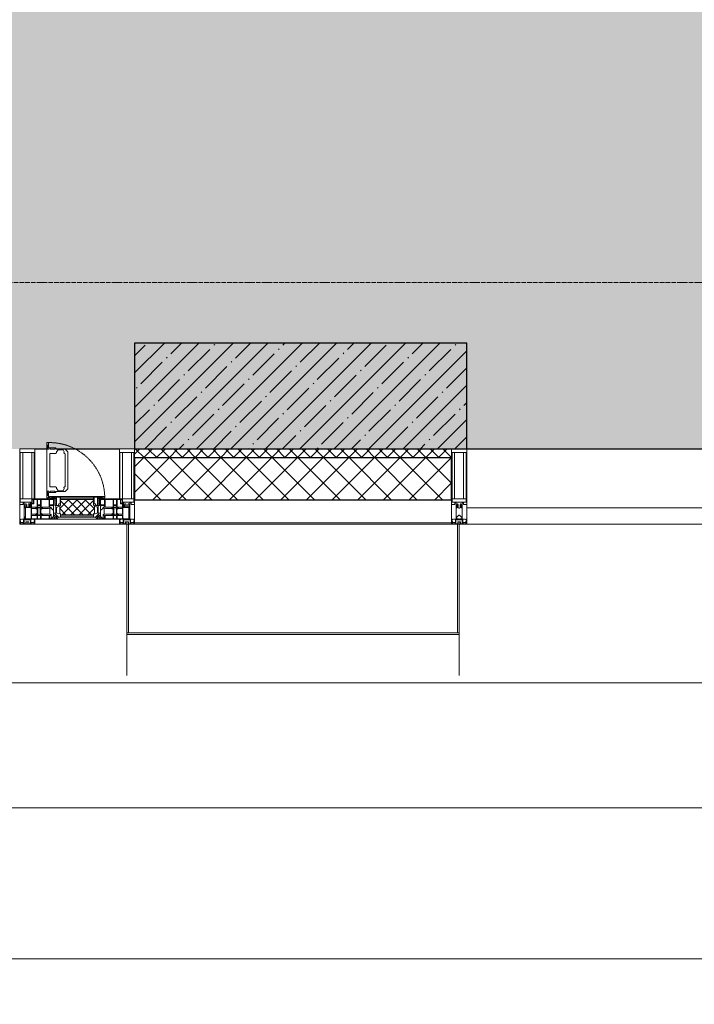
# Model space of a CAD drawing. Header units: millimetres. Extents: x -547442 to 178656, y -69521 to 11064.
# Tile 110 of 256: x -157983 to -155749, y -42115 to -38857. Entities that reach past the tile are written whole.
import ezdxf

# ---------------------------------------------------------------- set-up
doc = ezdxf.new("R2010")
doc.units = ezdxf.units.MM
doc.linetypes.add('-D1-02х01', pattern=[3, 2, -1])
doc.linetypes.add('-D1d1-15x02', pattern=[19, 15, -2, 0, -2])
doc.layers.get('Defpoints').update_dxf_attribs({"color": 31})
for name, color, linetype, lineweight in [('_0', 7, 'Continuous', 13), ('A-ANNO-DIMS', 8, 'Continuous', 5), ('A-COLS', 7, 'Continuous', 5), ('A-DETL-GENF', 7, 'Continuous', 5), ('A-GLAZ', 7, 'Continuous', 5), ('A-GLAZ-CURT', 8, 'Continuous', 5), ('A-GLAZ-CWMG', 8, 'Continuous', 5), ('A-WALL', 7, 'Continuous', 5), ('A-WALL-FNSH', 8, 'Continuous', 5), ('I-WALL', 7, 'Continuous', 5), ('S-COLS', 7, 'Continuous', 5), ('S-GRID', 7, 'Continuous', 5), ('Ограждение', 7, 'Continuous', 5), ('Поручни', 7, 'Continuous', 5)]:
    doc.layers.add(name, color=color, linetype=linetype, lineweight=lineweight)
doc.styles.add('Calibri Light', font='calibril.ttf', dxfattribs={"width": 0.8, "height": 250})
doc.dimstyles.new('2_5', dxfattribs={"dimscale": 304.8, "dimtxt": 294.337106, "dimasz": 0.492126, "dimexe": 0.492126, "dimexo": 0.492126, "dimgap": 0, "dimtad": 1, "dimdec": 0, "dimrnd": 5, "dimdsep": 46, "dimtxsty": 'Calibri Light', "dimblk1": 'OBLIQUE', "dimblk2": 'OBLIQUE', "dimsah": 1, "dimcen": 0.09, "dimdle": 0.492126, "dimazin": 0, "dimtfac": 1, "dimtdec": 4, "dimtix": 1, "dimtmove": 0, "dimatfit": 3, "dimfxl": 1, "dimtvp": 1, "dimtolj": 1, "dimtzin": 0, "dimlwd": 5, "dimlwe": 5, "dimarcsym": 2})

# ---------------------------------------------------------------- blocks, each defined once
blk = doc.blocks.new('System Panel - A_PAN_Glass-3057455-50_AS_M_L04')
at = {"layer": 'A-GLAZ-CURT'}
for p, q in [((925, 0), (-925, 0)), ((-925, 0), (-925, -55)), ((925, -55), (925, 0)), ((-925, -55), (925, -55))]:
    blk.add_line(p, q, dxfattribs=at)
blk = doc.blocks.new('Rectangular Mullion - R_StandardFrame_50Wx250H-3342557-50_AS_M_L04')
at = {"layer": 'A-GLAZ-CWMG'}
blk.add_line((35750, -500), (37450, -500), dxfattribs=at)
blk = doc.blocks.new('Rectangular Mullion - 50Wx250H-2623690-50_AS_M_L04')
at = {"layer": 'A-DETL-GENF'}
for p, q in [((-25, 65.2), (-25, 250)), ((-25, 250), (0, 250)), ((-23, 237.3), (0, 237.3)), ((-23, 237.3), (-23, 73.6)), ((-14.9, 84), (-14.9, 237.3)), ((25, 250), (0, 250)), ((23, 237.3), (0, 237.3)), ((14.9, 84), (14.9, 237.3)), ((23, 237.3), (23, 73.6)), ((25, 65.2), (25, 250)), ((-14, 65.2), (-25, 65.2)), ((0, 84), (-23, 84)), ((-0.5, 73.6), (-23, 73.6)), ((-14, 71.3), (-14, 65.2)), ((-10, 71.3), (-14, 71.3)), ((-10, 53), (-10, 71.3)), ((-7, 65.2), (-5.9, 67.3)), ((-7, 65.2), (-7, 54.7)), ((-4.1, 67.3), (-5.9, 67.3)), ((-4.1, 67.3), (-2.9, 65.1)), ((0, 84), (23, 84)), ((0.5, 73.6), (23, 73.6)), ((4.1, 67.3), (2.9, 65.1)), ((4.1, 67.3), (5.9, 67.3)), ((7, 65.2), (5.9, 67.3)), ((7, 65.2), (7, 54.7)), ((10, 71.3), (14, 71.3)), ((10, 53), (10, 71.3)), ((14, 71.3), (14, 65.2)), ((14, 65.2), (25, 65.2)), ((-8.7, 53), (-10, 53)), ((-10, 53), (-10, 17)), ((-8.7, 53), (-7, 54.7)), ((-2.9, 65.1), (-2.9, 54.6)), ((-1.3, 53), (-2.9, 54.6)), ((0, 53), (-1.3, 53)), ((0, 53), (1.3, 53)), ((1.3, 53), (2.9, 54.6)), ((2.9, 65.1), (2.9, 54.6)), ((8.7, 53), (7, 54.7)), ((8.7, 53), (10, 53)), ((10, 53), (10, 17)), ((-23.8, 14.6), (-25, 14.2)), ((-25, 0), (-25, 14.2)), ((-22.3, 17), (-23.8, 17)), ((-23.8, 17), (-23.8, 14.6)), ((-22.5, 10.6), (-23.8, 14.6)), ((-22.5, 10.6), (-23.7, 9.9)), ((-23.7, 1.3), (-23.7, 9.9)), ((-23.7, 1.3), (-11.8, 1.3)), ((-23.2, 10.2), (-22.5, 8)), ((-22.5, 8), (-22.5, 4.5)), ((-21.3, 4.5), (-22.5, 4.5)), ((-22.3, 17), (-22.3, 16)), ((-22.3, 16), (-21.3, 16)), ((-19, 17.6), (-21.3, 16)), ((-21.3, 4.5), (-21.3, 6.5)), ((-21.3, 6.5), (-14.2, 6.5)), ((-18.4, 16.6), (-19, 17.6)), ((-7.4, 16.6), (-18.4, 16.6)), ((-14.2, 6.5), (-14.2, 4.5)), ((-13.2, 4.5), (-14.2, 4.5)), ((-13.2, 4.5), (-12.2, 7.2)), ((-12.7, 7.6), (-11.3, 11.4)), ((-12.7, 7.6), (-11.8, 6.9)), ((-12.2, 9), (-12.2, 14.8)), ((-12.2, 14.8), (0, 14.8)), ((-11.8, 1.3), (-11.8, 6.9)), ((-10.5, 11.2), (-11.3, 11.4)), ((-10.5, 1.5), (-10.5, 11.2)), ((-4.8, 1.5), (-10.5, 1.5)), ((-10, 17), (-7.5, 17)), ((-8.5, 23), (-1.5, 30)), ((-8.5, 18.5), (-8.5, 23)), ((-7.5, 18.5), (-8.5, 18.5)), ((-7.5, 17), (-7.5, 18.5)), ((-7.4, 18), (-7.4, 16.6)), ((-2.6, 18), (-7.4, 18)), ((0, 8), (-4.8, 8)), ((-4.8, 1.5), (-4.8, 8)), ((-2.6, 18), (-2.6, 16.8)), ((-2.6, 16.8), (0, 16.8)), ((-1.5, 30), (0, 30)), ((1.5, 30), (0, 30)), ((2.6, 16.8), (0, 16.8)), ((0, 14.8), (0, 16.8)), ((0, 14.8), (0, 16.8)), ((12.2, 14.8), (0, 14.8)), ((0, 0), (0, 8)), ((0, 8), (4.8, 8)), ((0, 0), (0, 8)), ((8.5, 23), (1.5, 30)), ((2.6, 18), (2.6, 16.8)), ((2.6, 18), (7.4, 18)), ((4.8, 1.5), (4.8, 8)), ((4.8, 1.5), (10.5, 1.5)), ((7.4, 18), (7.4, 16.6)), ((7.4, 16.6), (18.4, 16.6)), ((7.5, 18.5), (8.5, 18.5)), ((7.5, 17), (7.5, 18.5)), ((10, 17), (7.5, 17)), ((8.5, 18.5), (8.5, 23)), ((10.5, 11.2), (11.3, 11.4)), ((10.5, 1.5), (10.5, 11.2)), ((12.7, 7.6), (11.3, 11.4)), ((12.7, 7.6), (11.8, 6.9)), ((11.8, 1.3), (11.8, 6.9)), ((23.7, 1.3), (11.8, 1.3)), ((12.2, 9), (12.2, 14.8)), ((13.2, 4.5), (12.2, 7.2)), ((13.2, 4.5), (14.2, 4.5)), ((21.3, 6.5), (14.2, 6.5)), ((14.2, 6.5), (14.2, 4.5)), ((18.4, 16.6), (19, 17.6)), ((19, 17.6), (21.3, 16)), ((22.3, 16), (21.3, 16)), ((21.3, 4.5), (21.3, 6.5)), ((21.3, 4.5), (22.5, 4.5)), ((22.3, 17), (22.3, 16)), ((22.3, 17), (23.8, 17)), ((22.5, 10.6), (23.8, 14.6)), ((22.5, 10.6), (23.7, 9.9)), ((23.2, 10.2), (22.5, 8)), ((22.5, 8), (22.5, 4.5)), ((23.7, 1.3), (23.7, 9.9)), ((23.8, 17), (23.8, 14.6)), ((23.8, 14.6), (25, 14.2)), ((25, 0), (25, 14.2)), ((-25, 0), (0, 0)), ((25, 0), (0, 0))]:
    blk.add_line(p, q, dxfattribs=at)
for centre, start, end in [((-0.5, 73.1), 360, 90), ((0.5, 73.1), 90, 180)]:
    blk.add_arc(centre, 0.5, start, end, dxfattribs=at)
blk = doc.blocks.new('Rectangular Mullion - R_StandardFrame_50Wx250H-3004029-50_AS_M_L04')
at = {"layer": 'A-GLAZ-CWMG', "lineweight": 9}
for p, q in [((-50, 0), (-50, 250)), ((-50, 250), (0, 250)), ((0, 250), (0, 0)), ((0, 0), (-50, 0))]:
    blk.add_line(p, q, dxfattribs=at)
blk = doc.blocks.new('Rectangular Mullion - 50Wx250H-V3-50_AS_M_L04')
at = {"layer": 'A-DETL-GENF'}
for p, q in [((-25, 84), (-25, 250)), ((-25, 250), (0, 250)), ((-23, 237.3), (0, 237.3)), ((-23, 237.3), (-23, 84)), ((-14.9, 84), (-14.9, 237.3)), ((25, 250), (0, 250)), ((23, 237.3), (0, 237.3)), ((14.9, 84), (14.9, 237.3)), ((23, 237.3), (23, 73.6)), ((25, 65.2), (25, 250)), ((0, 84), (-15, 84)), ((-0.5, 73.6), (-15, 73.6)), ((-10, 71.3), (-12, 71.3)), ((-10, 57.4), (-10, 71.3)), ((-7, 65.2), (-5.9, 67.3)), ((-7, 65.2), (-7, 57)), ((-4.1, 67.3), (-5.9, 67.3)), ((-4.1, 67.3), (-2.9, 65.1)), ((0, 84), (23, 84)), ((0.5, 73.6), (23, 73.6)), ((4.1, 67.3), (2.9, 65.1)), ((4.1, 67.3), (5.9, 67.3)), ((7, 65.2), (5.9, 67.3)), ((7, 65.2), (7, 54.7)), ((10, 71.3), (14, 71.3)), ((10, 53), (10, 71.3)), ((14, 71.3), (14, 65.2)), ((14, 65.2), (25, 65.2)), ((-2.9, 65.1), (-2.9, 57)), ((2.9, 65.1), (2.9, 57)), ((8.7, 53), (7, 54.7)), ((8.7, 53), (10, 53)), ((10, 53), (10, 17)), ((-23.8, 14.6), (-25, 14.2)), ((-25, 0), (-25, 14.2)), ((-23.8, 17), (-23.8, 14.6)), ((-22.5, 10.6), (-23.8, 14.6)), ((-22.5, 10.6), (-23.7, 9.9)), ((-23.7, 1.3), (-23.7, 9.9)), ((-23.7, 1.3), (-11.8, 1.3)), ((-23.2, 10.2), (-22.5, 8)), ((-22.5, 8), (-22.5, 4.5)), ((-21.3, 4.5), (-22.5, 4.5)), ((-22.3, 17), (-22.3, 16)), ((-22.3, 16), (-21.3, 16)), ((-19.9, 17), (-21.3, 16)), ((-21.3, 4.5), (-21.3, 6.5)), ((-21.3, 6.5), (-14.2, 6.5)), ((-7.4, 16.6), (-18.4, 16.6)), ((-14.2, 6.5), (-14.2, 4.5)), ((-13.2, 4.5), (-14.2, 4.5)), ((-13.2, 4.5), (-12.2, 7.2)), ((-12.7, 7.6), (-11.3, 11.4)), ((-12.7, 7.6), (-11.8, 6.9)), ((-12.2, 9), (-12.2, 14.8)), ((-12.2, 14.8), (0, 14.8)), ((-11.8, 1.3), (-11.8, 6.9)), ((-10.5, 11.2), (-11.3, 11.4)), ((-10.5, 1.5), (-10.5, 11.2)), ((-4.8, 1.5), (-10.5, 1.5)), ((0, 8), (-4.8, 8)), ((-4.8, 1.5), (-4.8, 8)), ((-2.6, 16.8), (0, 16.8)), ((2.6, 16.8), (0, 16.8)), ((0, 14.8), (0, 16.8)), ((0, 14.8), (0, 16.8)), ((12.2, 14.8), (0, 14.8)), ((0, 0), (0, 8)), ((0, 8), (4.8, 8)), ((0, 0), (0, 8)), ((4.8, 1.5), (4.8, 8)), ((4.8, 1.5), (10.5, 1.5)), ((8.5, 23), (6, 25.5)), ((6, 18), (7.4, 18)), ((7.4, 18), (7.4, 16.6)), ((7.4, 16.6), (18.4, 16.6)), ((7.5, 18.5), (8.5, 18.5)), ((7.5, 17), (7.5, 18.5)), ((10, 17), (7.5, 17)), ((8.5, 18.5), (8.5, 23)), ((10.5, 11.2), (11.3, 11.4)), ((10.5, 1.5), (10.5, 11.2)), ((12.7, 7.6), (11.3, 11.4)), ((12.7, 7.6), (11.8, 6.9)), ((11.8, 1.3), (11.8, 6.9)), ((23.7, 1.3), (11.8, 1.3)), ((12.2, 9), (12.2, 14.8)), ((13.2, 4.5), (12.2, 7.2)), ((13.2, 4.5), (14.2, 4.5)), ((21.3, 6.5), (14.2, 6.5)), ((14.2, 6.5), (14.2, 4.5)), ((18.4, 16.6), (19, 17.6)), ((19, 17.6), (21.3, 16)), ((22.3, 16), (21.3, 16)), ((21.3, 4.5), (21.3, 6.5)), ((21.3, 4.5), (22.5, 4.5)), ((22.3, 17), (22.3, 16)), ((22.3, 17), (23.8, 17)), ((22.5, 10.6), (23.8, 14.6)), ((22.5, 10.6), (23.7, 9.9)), ((23.2, 10.2), (22.5, 8)), ((22.5, 8), (22.5, 4.5)), ((23.7, 1.3), (23.7, 9.9)), ((23.8, 17), (23.8, 14.6)), ((23.8, 14.6), (25, 14.2)), ((25, 0), (25, 14.2)), ((-25, 0), (0, 0)), ((25, 0), (0, 0))]:
    blk.add_line(p, q, dxfattribs=at)
for centre, start, end in [((-0.5, 73.1), 360, 90), ((0.5, 73.1), 90, 180)]:
    blk.add_arc(centre, 0.5, start, end, dxfattribs=at)
blk = doc.blocks.new('Rectangular Mullion - R_StandardFrame_50Wx250H-V13-50_AS_M_L04')
at = {"layer": 'A-GLAZ-CWMG', "lineweight": 9}
for p, q in [((-25, 84), (-25, 250)), ((-25, 250), (25, 250)), ((25, 250), (25, 0)), ((-25, 0), (-25, 17)), ((25, 0), (-25, 0))]:
    blk.add_line(p, q, dxfattribs=at)
blk = doc.blocks.new('A_PAN_Створка - 383мм-V45-50_AS_M_L04')
at = {"layer": 'A-GLAZ-CURT'}
h = blk.add_hatch(dxfattribs=at)
h.set_pattern_fill('FP_34', color=256, style=0, pattern_type=2)
h.set_pattern_definition([(225, (34460, -750), (14.142136, -14.142136), []), (315, (34460, -750), (14.142136, 14.142136), [])])
h.paths.add_polyline_path([(-33.4, -31.8), (-54.5, -31.8), (-54.9, -34.1), (-57.2, -36.4), (-57.2, -60.8), (-54.6, -63.4), (-53.6, -82.7), (54.6, -81.8), (55.5, -62.5), (57.2, -60.8), (57.2, -36.4), (54.9, -34.1), (54.5, -31.8), (-31, -31.8)])
at = {"layer": 'A-DETL-GENF'}
for p, q in [((-70, -32.1), (-61.4, -23.5)), ((-70, -62.5), (-70, -32.1)), ((61.4, -23.5), (-61.4, -23.5)), ((-55.2, -33.8), (-54.8, -31.5)), ((-54.9, -25.8), (-53.9, -24.8)), ((-54.9, -29.5), (-54.9, -25.8)), ((-53.9, -30.5), (-54.9, -29.5)), ((-54.5, -31.8), (-54.9, -34.1)), ((0, -31.5), (-54.8, -31.5)), ((54.5, -31.8), (-54.5, -31.8)), ((-53.9, -24.8), (53.9, -24.8)), ((53.9, -30.5), (-53.9, -30.5)), ((0, -31.5), (54.8, -31.5)), ((54.9, -25.8), (53.9, -24.8)), ((53.9, -30.5), (54.9, -29.5)), ((54.9, -34.1), (54.5, -31.8)), ((55.2, -33.8), (54.8, -31.5)), ((54.9, -29.5), (54.9, -25.8)), ((70, -32.1), (61.4, -23.5)), ((70, -62.5), (70, -32.1)), ((-73.9, -62.5), (-70, -62.5)), ((-73.9, -87.5), (-73.9, -62.5)), ((-61.7, -62.5), (-67.9, -62.5)), ((-67.9, -62.5), (-67.9, -89.3)), ((-67.8, -38.3), (-65.7, -37.4)), ((-67.8, -55.7), (-67.8, -38.3)), ((-66, -56.5), (-67.8, -55.7)), ((-66, -56.5), (-62, -59.1)), ((-65.7, -37.4), (-60.8, -34.7)), ((-62, -59.1), (-60.7, -61)), ((-61.7, -64.9), (-61.7, -62.5)), ((-60.1, -67.7), (-61.7, -64.9)), ((-60.8, -34.7), (-57.3, -35.9)), ((-60.7, -61), (-57.4, -61)), ((-57.4, -61), (-54.9, -63.5)), ((-55.2, -33.8), (-57.3, -35.9)), ((-54.9, -34.1), (-57.2, -36.4)), ((-57.2, -36.4), (-57.2, -60.8)), ((-57.2, -60.8), (-54.6, -63.4)), ((-54.9, -63.5), (-54.9, -81.9)), ((-54.6, -63.4), (-54.6, -81.8)), ((54.6, -63.4), (57.2, -60.8)), ((54.6, -81.8), (54.6, -63.4)), ((57.2, -36.4), (54.9, -34.1)), ((57.4, -61), (54.9, -63.5)), ((54.9, -63.5), (54.9, -81.9)), ((55.2, -33.8), (57.3, -35.9)), ((57.2, -60.8), (57.2, -36.4)), ((60.8, -34.7), (57.3, -35.9)), ((60.7, -61), (57.4, -61)), ((60.1, -67.7), (61.7, -64.9)), ((62, -59.1), (60.7, -61)), ((65.7, -37.4), (60.8, -34.7)), ((61.7, -62.5), (67.9, -62.5)), ((61.7, -64.9), (61.7, -62.5)), ((66, -56.5), (62, -59.1)), ((67.8, -38.3), (65.7, -37.4)), ((66, -56.5), (67.8, -55.7)), ((67.8, -55.7), (67.8, -38.3)), ((67.9, -62.5), (67.9, -89.3)), ((73.9, -62.5), (70, -62.5)), ((73.9, -87.5), (73.9, -62.5)), ((-91.5, -87.5), (-73.9, -87.5)), ((-91.5, -92), (-91.5, -87.5)), ((-91.5, -92), (91.5, -92)), ((-83.4, -90.3), (-83.4, -87.5)), ((-83.4, -90.3), (-69.4, -90.3)), ((-69.4, -66.5), (-73.9, -66.5)), ((-73.9, -81.5), (-69.4, -81.5)), ((-69.4, -85.5), (-73.9, -85.5)), ((-69.4, -81.5), (-69.4, -66.5)), ((-69.4, -90.3), (-69.4, -85.5)), ((-67.9, -89.3), (-66.9, -90.3)), ((-66.9, -90.3), (-57.4, -90.3)), ((-56.4, -67.7), (-60.1, -67.7)), ((-57.4, -90.3), (-56.4, -89.4)), ((-56.4, -89.4), (-56.4, -67.7)), ((-54.9, -81.9), (-53.8, -83)), ((-54.9, -85.6), (-53.9, -84.6)), ((-54.9, -89.3), (-54.9, -85.6)), ((-53.9, -90.3), (-54.9, -89.3)), ((-54.6, -81.8), (-53.6, -82.7)), ((-53.9, -84.6), (53.9, -84.6)), ((53.9, -90.3), (-53.9, -90.3)), ((53.8, -83), (-53.8, -83)), ((-53.6, -82.7), (53.6, -82.7)), ((53.6, -82.7), (54.6, -81.8)), ((54.9, -81.9), (53.8, -83)), ((54.9, -85.6), (53.9, -84.6)), ((53.9, -90.3), (54.9, -89.3)), ((54.9, -89.3), (54.9, -85.6)), ((56.4, -67.7), (60.1, -67.7)), ((56.4, -89.4), (56.4, -67.7)), ((57.4, -90.3), (56.4, -89.4)), ((66.9, -90.3), (57.4, -90.3)), ((67.9, -89.3), (66.9, -90.3)), ((69.4, -66.5), (73.9, -66.5)), ((69.4, -81.5), (69.4, -66.5)), ((73.9, -81.5), (69.4, -81.5)), ((69.4, -85.5), (73.9, -85.5)), ((69.4, -90.3), (69.4, -85.5)), ((83.4, -90.3), (69.4, -90.3)), ((91.5, -87.5), (73.9, -87.5)), ((83.4, -90.3), (83.4, -87.5)), ((91.5, -92), (91.5, -87.5))]:
    blk.add_line(p, q, dxfattribs=at)
at = {"layer": 'A-DETL-GENF', "color": 9, "true_color": 0xc8c8c8}
for p, q in [((95.1, -87.5), (95.1, -105.1)), ((99.6, -87.5), (95.1, -87.5)), ((97.9, -95.6), (95.1, -95.6)), ((97.9, -95.6), (97.9, -109.6)), ((99.6, -270.5), (99.6, -87.5)), ((39.7, -109), (31.1, -117.6)), ((31.1, -117.6), (31.1, -240.4)), ((41.4, -123.8), (39.1, -124.2)), ((39.1, -179), (39.1, -124.2)), ((70.1, -109), (39.7, -109)), ((41.4, -123.8), (43.5, -121.7)), ((45, -113.3), (42.3, -118.2)), ((42.3, -118.2), (43.5, -121.7)), ((45.9, -111.2), (45, -113.3)), ((63.3, -111.2), (45.9, -111.2)), ((64.1, -113), (63.3, -111.2)), ((64.1, -113), (66.7, -117)), ((66.7, -117), (68.6, -118.3)), ((68.6, -118.3), (68.6, -121.6)), ((68.6, -121.6), (71.1, -124.1)), ((70.1, -105.1), (70.1, -109)), ((95.1, -105.1), (70.1, -105.1)), ((71.1, -124.1), (89.5, -124.1)), ((74.1, -109.6), (74.1, -105.1)), ((89.1, -109.6), (74.1, -109.6)), ((89.1, -105.1), (89.1, -109.6)), ((89.5, -124.1), (90.6, -125.2)), ((90.6, -125.2), (90.6, -232.8)), ((93.1, -109.6), (93.1, -105.1)), ((97.9, -109.6), (93.1, -109.6)), ((39.1, -179), (39.1, -233.8)), ((39.7, -249), (31.1, -240.4)), ((41.4, -234.2), (39.1, -233.8)), ((70.1, -249), (39.7, -249)), ((41.4, -234.2), (43.5, -236.3)), ((42.3, -239.8), (43.5, -236.3)), ((45, -244.7), (42.3, -239.8)), ((45.9, -246.8), (45, -244.7)), ((63.3, -246.8), (45.9, -246.8)), ((64.1, -245), (63.3, -246.8)), ((64.1, -245), (66.7, -241)), ((66.7, -241), (68.6, -239.7)), ((68.6, -236.4), (71.1, -233.9)), ((68.6, -239.7), (68.6, -236.4)), ((70.1, -252.9), (70.1, -249)), ((95.1, -252.9), (70.1, -252.9)), ((71.1, -233.9), (89.5, -233.9)), ((74.1, -248.4), (74.1, -252.9)), ((89.1, -248.4), (74.1, -248.4)), ((89.1, -252.9), (89.1, -248.4)), ((89.5, -233.9), (90.6, -232.8)), ((93.1, -248.4), (93.1, -252.9)), ((97.9, -248.4), (93.1, -248.4)), ((95.1, -270.5), (95.1, -252.9)), ((97.9, -262.4), (97.9, -248.4)), ((97.9, -262.4), (95.1, -262.4)), ((99.6, -270.5), (95.1, -270.5))]:
    blk.add_line(p, q, dxfattribs=at)
at = {"layer": 'A-GLAZ'}
for p, q in [((-67.9, -17), (-171, -17)), ((-171, -17), (-171, -57)), ((-171, -18.5), (-153.5, -18.5)), ((-153.5, -18.5), (-152, -20)), ((-152, -20), (-152, -73.5)), ((-150.5, -17), (-150.5, -29.4)), ((-132.4, -18.6), (-150.5, -18.6)), ((-150.5, -29.4), (-132.4, -29.4)), ((-137.2, -31), (-135.8, -35)), ((-132.5, -31), (-137.2, -31)), ((-132.5, -31.9), (-133.4, -33.7)), ((-132.5, -31.9), (-132.5, -31)), ((-132.4, -29.4), (-132.4, -18.6)), ((-131, -18.2), (-131, -29.5)), ((-120.8, -18.2), (-131, -18.2)), ((-131, -29.5), (-120.8, -29.5)), ((-131, -30.9), (-131, -33)), ((-120.8, -30.9), (-131, -30.9)), ((-120.8, -18.2), (-120.8, -29.5)), ((-120.8, -30.9), (-120.8, -33)), ((-119.3, -18.6), (-92.5, -18.6)), ((-119.3, -29.4), (-119.3, -18.6)), ((-92.5, -29.4), (-119.3, -29.4)), ((-119.3, -31), (-114.6, -31)), ((-119.3, -31.9), (-119.3, -31)), ((-119.3, -31.9), (-118.4, -33.7)), ((-114.6, -31), (-115.9, -35)), ((-92.5, -18.6), (-92.5, -29.4)), ((-90.8, -18.5), (-90.8, -29.4)), ((-87.3, -18.5), (-90.8, -18.5)), ((-90.8, -29.4), (-85.9, -29.4)), ((-89.9, -32.5), (-89.9, -35.1)), ((-85.9, -32.5), (-89.9, -32.5)), ((-87.3, -20.4), (-87.3, -18.5)), ((-87.3, -20.4), (-87.3, -21.9)), ((-84.8, -20.4), (-87.3, -20.4)), ((-87.3, -21.9), (-85.9, -21.9)), ((-85.9, -18.2), (-85.9, -20.4)), ((-75.9, -18.2), (-85.9, -18.2)), ((-85.9, -21.9), (-85.9, -29.4)), ((-85.9, -29.4), (-85.9, -32.5)), ((-83.4, -20.4), (-84.8, -20.4)), ((-70, -33.8), (-83.4, -20.4)), ((-78, -84), (-78, -23.5)), ((-78, -23.5), (-67.9, -23.5)), ((-75.9, -21.5), (-75.9, -18.2)), ((-75.9, -21.5), (-75.9, -23.5)), ((-74.9, -21.5), (-75.9, -21.5)), ((-75.9, -23.5), (-73, -23.5)), ((-74.9, -17.9), (-74.9, -21.5)), ((-68.9, -17.9), (-74.9, -17.9)), ((-67.2, -29.3), (-73, -23.5)), ((-61.4, -23.5), (-70, -32.1)), ((-70, -32.1), (-70, -62.5)), ((-68.9, -21.5), (-68.9, -17.9)), ((-67.9, -21.5), (-68.9, -21.5)), ((67.9, -17), (-67.9, -17)), ((-61.4, -23.5), (-67.9, -17)), ((-67.9, -17), (-67.9, -23.5)), ((-67.9, -17), (67.9, -17)), ((-67.9, -21.5), (-67.9, -23.5)), ((-67.9, -23.5), (-64.6, -26.8)), ((-67.9, -23.5), (-64.6, -26.8)), ((-64.6, -26.8), (-67.2, -29.3)), ((-64.6, -26.8), (-61.4, -23.5)), ((61.4, -23.5), (-61.4, -23.5)), ((67.9, -17), (61.4, -23.5)), ((70, -32.1), (61.4, -23.5)), ((61.4, -23.5), (64.6, -26.8)), ((67.9, -23.5), (64.6, -26.8)), ((64.6, -26.8), (67.9, -23.5)), ((64.6, -26.8), (67.2, -29.3)), ((67.2, -29.3), (73, -23.5)), ((67.9, -23.5), (67.9, -17)), ((171, -17), (67.9, -17)), ((67.9, -21.5), (67.9, -23.5)), ((67.9, -21.5), (68.9, -21.5)), ((67.9, -23.5), (78, -23.5)), ((68.9, -17.9), (74.9, -17.9)), ((68.9, -21.5), (68.9, -17.9)), ((70, -33.8), (83.4, -20.4)), ((70, -62.5), (70, -32.1)), ((75.9, -23.5), (73, -23.5)), ((74.9, -17.9), (74.9, -21.5)), ((74.9, -21.5), (75.9, -21.5)), ((75.9, -18.2), (85.9, -18.2)), ((75.9, -21.5), (75.9, -18.2)), ((75.9, -21.5), (75.9, -23.5)), ((78, -23.5), (78, -84)), ((83.4, -20.4), (84.8, -20.4)), ((84.8, -20.4), (87.3, -20.4)), ((85.9, -18.2), (85.9, -20.4)), ((85.9, -21.9), (85.9, -29.4)), ((87.3, -21.9), (85.9, -21.9)), ((85.9, -29.4), (85.9, -32.5)), ((90.8, -29.4), (85.9, -29.4)), ((85.9, -32.5), (89.9, -32.5)), ((87.3, -18.5), (90.8, -18.5)), ((87.3, -20.4), (87.3, -18.5)), ((87.3, -20.4), (87.3, -21.9)), ((89.9, -32.5), (89.9, -35.1)), ((90.8, -18.5), (90.8, -29.4)), ((92.5, -18.6), (92.5, -29.4)), ((119.3, -18.6), (92.5, -18.6)), ((92.5, -29.4), (119.3, -29.4)), ((114.6, -31), (115.9, -35)), ((119.3, -31), (114.6, -31)), ((119.3, -31.9), (118.4, -33.7)), ((119.3, -29.4), (119.3, -18.6)), ((119.3, -31.9), (119.3, -31)), ((120.8, -18.2), (120.8, -29.5)), ((120.8, -18.2), (131, -18.2)), ((131, -29.5), (120.8, -29.5)), ((120.8, -30.9), (120.8, -33)), ((120.8, -30.9), (131, -30.9)), ((131, -18.2), (131, -29.5)), ((131, -30.9), (131, -33)), ((132.4, -18.6), (150.5, -18.6)), ((132.4, -29.4), (132.4, -18.6)), ((150.5, -29.4), (132.4, -29.4)), ((132.5, -31), (137.2, -31)), ((132.5, -31.9), (132.5, -31)), ((132.5, -31.9), (133.4, -33.7)), ((137.2, -31), (135.8, -35)), ((150.5, -17), (150.5, -29.4)), ((153.5, -18.5), (152, -20)), ((152, -20), (152, -73.5)), ((171, -18.5), (153.5, -18.5)), ((171, -57), (171, -17)), ((-171, -55.5), (-152, -55.5)), ((-171, -57), (-156, -57)), ((-153, -60), (-153, -73.5)), ((-150.5, -33.6), (-150.5, -68)), ((-136.3, -33.6), (-150.5, -33.6)), ((-136.4, -52.4), (-150.5, -52.4)), ((-150.5, -56.6), (-132.4, -56.6)), ((-137.2, -54.8), (-135.8, -50.8)), ((-132.5, -54.8), (-137.2, -54.8)), ((-132.1, -36.8), (-135.8, -35)), ((-132.1, -49), (-135.8, -50.8)), ((-133.4, -33.7), (-130.1, -35.3)), ((-133.4, -52), (-130.1, -50.4)), ((-132.5, -53.8), (-133.4, -52)), ((-132.5, -53.8), (-132.5, -54.8)), ((-132.4, -56.6), (-132.4, -82.5)), ((-132.1, -49), (-132.1, -36.8)), ((-129.4, -34.6), (-131, -33)), ((-129.4, -51.1), (-131, -52.7)), ((-131, -55.1), (-131, -52.7)), ((-120.8, -55.1), (-131, -55.1)), ((-131, -56.5), (-131, -62.6)), ((-131, -56.5), (-120.8, -56.5)), ((-120.8, -62.6), (-131, -62.6)), ((-131, -64.6), (-120.8, -64.6)), ((-131, -82.5), (-131, -64.6)), ((-130.1, -35.3), (-129.4, -34.6)), ((-130.1, -35.3), (-130.1, -50.4)), ((-130.1, -50.4), (-129.4, -51.1)), ((-122.4, -34.6), (-120.8, -33)), ((-121.7, -35.3), (-122.4, -34.6)), ((-121.7, -50.4), (-122.4, -51.1)), ((-122.4, -51.1), (-120.8, -52.7)), ((-118.4, -33.7), (-121.7, -35.3)), ((-121.7, -35.3), (-121.7, -50.4)), ((-118.4, -52), (-121.7, -50.4)), ((-120.8, -55.1), (-120.8, -52.7)), ((-120.8, -56.5), (-120.8, -62.6)), ((-120.8, -82.5), (-120.8, -64.6)), ((-119.7, -36.8), (-115.9, -35)), ((-119.7, -49), (-119.7, -36.8)), ((-119.7, -49), (-115.9, -50.8)), ((-119.3, -53.8), (-118.4, -52)), ((-119.3, -53.8), (-119.3, -54.8)), ((-119.3, -54.8), (-114.6, -54.8)), ((-119.3, -56.6), (-119.3, -82.5)), ((-92.5, -56.6), (-119.3, -56.6)), ((-114.6, -54.8), (-115.9, -50.8)), ((-94.1, -33.5), (-115.4, -33.5)), ((-94.1, -52.5), (-115.3, -52.5)), ((-89.9, -35.1), (-94.1, -33.5)), ((-89.9, -50.9), (-94.1, -52.5)), ((-92.5, -56.6), (-92.5, -82.5)), ((-90.8, -56.6), (-85.9, -56.6)), ((-90.8, -62.7), (-90.8, -56.6)), ((-80.4, -62.7), (-90.8, -62.7)), ((-90.8, -64.6), (-90.8, -82.5)), ((-80.1, -64.6), (-90.8, -64.6)), ((-89.9, -35.1), (-89.9, -50.9)), ((-89.9, -52.2), (-89.9, -50.9)), ((-89.9, -52.2), (-88.6, -53.5)), ((-85.9, -53.5), (-88.6, -53.5)), ((-85.9, -53.5), (-78, -45.6)), ((-85.9, -56.6), (-85.9, -53.5)), ((-80.4, -61.1), (-80.4, -62.7)), ((-78, -61.1), (-80.4, -61.1)), ((-80.1, -66.1), (-80.1, -64.6)), ((-78, -36.8), (-70, -36.8)), ((-78, -45.6), (-78, -36.8)), ((-78, -66.1), (-78, -61.1)), ((-70, -62.5), (-73.9, -62.5)), ((-73.9, -62.5), (-73.9, -87.5)), ((-70, -36.8), (-70, -33.8)), ((70, -36.8), (70, -33.8)), ((78, -36.8), (70, -36.8)), ((73.9, -62.5), (70, -62.5)), ((73.9, -87.5), (73.9, -62.5)), ((78, -45.6), (78, -36.8)), ((85.9, -53.5), (78, -45.6)), ((78, -61.1), (80.4, -61.1)), ((78, -66.1), (78, -61.1)), ((80.1, -64.6), (90.8, -64.6)), ((80.1, -66.1), (80.1, -64.6)), ((80.4, -61.1), (80.4, -62.7)), ((80.4, -62.7), (90.8, -62.7)), ((85.9, -53.5), (88.6, -53.5)), ((85.9, -56.6), (85.9, -53.5)), ((90.8, -56.6), (85.9, -56.6)), ((89.9, -52.2), (88.6, -53.5)), ((89.9, -35.1), (94.1, -33.5)), ((89.9, -35.1), (89.9, -50.9)), ((89.9, -50.9), (94.1, -52.5)), ((89.9, -52.2), (89.9, -50.9)), ((90.8, -62.7), (90.8, -56.6)), ((90.8, -64.6), (90.8, -82.5)), ((92.5, -56.6), (119.3, -56.6)), ((92.5, -56.6), (92.5, -82.5)), ((94.1, -33.5), (115.4, -33.5)), ((94.1, -52.5), (115.3, -52.5)), ((114.6, -54.8), (115.9, -50.8)), ((119.3, -54.8), (114.6, -54.8)), ((119.7, -36.8), (115.9, -35)), ((119.7, -49), (115.9, -50.8)), ((118.4, -33.7), (121.7, -35.3)), ((118.4, -52), (121.7, -50.4)), ((119.3, -53.8), (118.4, -52)), ((119.3, -53.8), (119.3, -54.8)), ((119.3, -56.6), (119.3, -82.5)), ((119.7, -49), (119.7, -36.8)), ((122.4, -34.6), (120.8, -33)), ((122.4, -51.1), (120.8, -52.7)), ((120.8, -55.1), (120.8, -52.7)), ((120.8, -55.1), (131, -55.1)), ((120.8, -56.5), (120.8, -62.6)), ((131, -56.5), (120.8, -56.5)), ((120.8, -62.6), (131, -62.6)), ((120.8, -82.5), (120.8, -64.6)), ((131, -64.6), (120.8, -64.6)), ((121.7, -35.3), (122.4, -34.6)), ((121.7, -35.3), (121.7, -50.4)), ((121.7, -50.4), (122.4, -51.1)), ((129.4, -34.6), (131, -33)), ((130.1, -35.3), (129.4, -34.6)), ((130.1, -50.4), (129.4, -51.1)), ((129.4, -51.1), (131, -52.7)), ((133.4, -33.7), (130.1, -35.3)), ((130.1, -35.3), (130.1, -50.4)), ((133.4, -52), (130.1, -50.4)), ((131, -55.1), (131, -52.7)), ((131, -56.5), (131, -62.6)), ((131, -82.5), (131, -64.6)), ((132.1, -36.8), (135.8, -35)), ((132.1, -49), (132.1, -36.8)), ((132.1, -49), (135.8, -50.8)), ((150.5, -56.6), (132.4, -56.6)), ((132.4, -56.6), (132.4, -82.5)), ((132.5, -53.8), (133.4, -52)), ((132.5, -53.8), (132.5, -54.8)), ((132.5, -54.8), (137.2, -54.8)), ((137.2, -54.8), (135.8, -50.8)), ((136.3, -33.6), (150.5, -33.6)), ((136.4, -52.4), (150.5, -52.4)), ((150.5, -33.6), (150.5, -68)), ((171, -55.5), (152, -55.5)), ((153, -73.5), (153, -60)), ((156, -57), (171, -57)), ((-153, -73.5), (-150, -73.5)), ((-150.5, -68), (-143.5, -68)), ((-150.5, -69.5), (-150.5, -73.5)), ((-145, -69.5), (-150.5, -69.5)), ((-150, -73.5), (-150, -84)), ((-150, -84), (-78, -84)), ((-148.5, -81), (-148.5, -82.5)), ((-143.5, -81), (-148.5, -81)), ((-148.5, -82.5), (-132.4, -82.5)), ((-145, -69.5), (-145, -79.5)), ((-143.5, -68), (-143.5, -81)), ((-131, -82.5), (-120.8, -82.5)), ((-119.3, -82.5), (-92.5, -82.5)), ((-73.9, -87.5), (-91.5, -87.5)), ((-91.5, -87.5), (-91.5, -92)), ((-91.5, -92), (91.5, -92)), ((-90.8, -82.5), (-79.5, -82.5)), ((-78, -84), (-85, -84)), ((-85, -84), (-85, -87.5)), ((-85, -87.5), (-78, -87.5)), ((-78, -66.1), (-80.1, -66.1)), ((-79.5, -80.6), (-78, -80.6)), ((-79.5, -82.5), (-79.5, -80.6)), ((-78, -87.5), (-78, -84)), ((-78, -84), (-73.9, -84)), ((73.9, -84), (78, -84)), ((91.5, -87.5), (73.9, -87.5)), ((78, -66.1), (80.1, -66.1)), ((79.5, -80.6), (78, -80.6)), ((78, -87.5), (78, -84)), ((78, -84), (85, -84)), ((78, -84), (150, -84)), ((85, -87.5), (78, -87.5)), ((79.5, -82.5), (79.5, -80.6)), ((90.8, -82.5), (79.5, -82.5)), ((85, -84), (85, -87.5)), ((91.5, -92), (91.5, -87.5)), ((119.3, -82.5), (92.5, -82.5)), ((131, -82.5), (120.8, -82.5)), ((148.5, -82.5), (132.4, -82.5)), ((143.5, -68), (143.5, -81)), ((150.5, -68), (143.5, -68)), ((143.5, -81), (148.5, -81)), ((145, -69.5), (150.5, -69.5)), ((145, -69.5), (145, -79.5)), ((148.5, -81), (148.5, -82.5)), ((150, -84), (150, -73.5)), ((150, -73.5), (153, -73.5)), ((150.5, -69.5), (150.5, -73.5))]:
    blk.add_line(p, q, dxfattribs=at)
for centre, start, end in [((-156, -60), 0, 90), ((156, -60), 90, 180)]:
    blk.add_arc(centre, 3, start, end, dxfattribs=at)
at = {"layer": 'A-GLAZ', "linetype": '-D1-02х01'}
blk.add_arc((91.4, -87.5), 183, 181.4091, 271.1445, dxfattribs=at)
blk = doc.blocks.new('Rectangular Mullion - R_StandardFrame_50Wx250H-V27-50_AS_M_L04')
at = {"layer": 'A-GLAZ-CWMG'}
for p, q in [((10710.4, -500), (10670, -500)), ((10950, -500), (10739.9, -500)), ((10950, -750), (10670, -750))]:
    blk.add_line(p, q, dxfattribs=at)
blk = doc.blocks.new('Ограждение - Ограждение-4620677-50_AS_M_L04')
at = {"layer": 'Поручни'}
blk.add_line((19705, -1325), (38275, -1325), dxfattribs=at)
blk = doc.blocks.new('Rectangular Mullion - 50Wx250H-V11-50_AS_M_L04')
at = {"layer": 'A-DETL-GENF'}
for p, q in [((-25, 65.2), (-25, 250)), ((-25, 250), (0, 250)), ((-23, 237.3), (0, 237.3)), ((-23, 237.3), (-23, 73.6)), ((-14.9, 84), (-14.9, 237.3)), ((25, 250), (0, 250)), ((23, 237.3), (0, 237.3)), ((14.9, 84), (14.9, 237.3)), ((23, 237.3), (23, 84)), ((25, 84), (25, 250)), ((-14, 65.2), (-25, 65.2)), ((0, 84), (-23, 84)), ((-0.5, 73.6), (-23, 73.6)), ((-14, 71.3), (-14, 65.2)), ((-10, 71.3), (-14, 71.3)), ((-10, 53), (-10, 71.3)), ((-7, 65.2), (-5.9, 67.3)), ((-7, 65.2), (-7, 54.7)), ((-4.1, 67.3), (-5.9, 67.3)), ((-4.1, 67.3), (-2.9, 65.1)), ((0, 84), (15, 84)), ((0.5, 73.6), (15, 73.6)), ((4.1, 67.3), (2.9, 65.1)), ((4.1, 67.3), (5.9, 67.3)), ((7, 65.2), (5.9, 67.3)), ((7, 65.2), (7, 57)), ((10, 71.3), (12, 71.3)), ((10, 57.4), (10, 71.3)), ((-8.7, 53), (-10, 53)), ((-10, 53), (-10, 17)), ((-8.7, 53), (-7, 54.7)), ((-2.9, 65.1), (-2.9, 57)), ((2.9, 65.1), (2.9, 57)), ((-23.8, 14.6), (-25, 14.2)), ((-25, 0), (-25, 14.2)), ((-22.3, 17), (-23.8, 17)), ((-23.8, 17), (-23.8, 14.6)), ((-22.5, 10.6), (-23.8, 14.6)), ((-22.5, 10.6), (-23.7, 9.9)), ((-23.7, 1.3), (-23.7, 9.9)), ((-23.7, 1.3), (-11.8, 1.3)), ((-23.2, 10.2), (-22.5, 8)), ((-22.5, 8), (-22.5, 4.5)), ((-21.3, 4.5), (-22.5, 4.5)), ((-22.3, 17), (-22.3, 16)), ((-22.3, 16), (-21.3, 16)), ((-19, 17.6), (-21.3, 16)), ((-21.3, 4.5), (-21.3, 6.5)), ((-21.3, 6.5), (-14.2, 6.5)), ((-18.4, 16.6), (-19, 17.6)), ((-7.4, 16.6), (-18.4, 16.6)), ((-14.2, 6.5), (-14.2, 4.5)), ((-13.2, 4.5), (-14.2, 4.5)), ((-13.2, 4.5), (-12.2, 7.2)), ((-12.7, 7.6), (-11.3, 11.4)), ((-12.7, 7.6), (-11.8, 6.9)), ((-12.2, 9), (-12.2, 14.8)), ((-12.2, 14.8), (0, 14.8)), ((-11.8, 1.3), (-11.8, 6.9)), ((-10.5, 11.2), (-11.3, 11.4)), ((-10.5, 1.5), (-10.5, 11.2)), ((-4.8, 1.5), (-10.5, 1.5)), ((-10, 17), (-7.5, 17)), ((-8.5, 23), (-6, 25.5)), ((-8.5, 18.5), (-8.5, 23)), ((-7.5, 18.5), (-8.5, 18.5)), ((-7.5, 17), (-7.5, 18.5)), ((-7.4, 18), (-7.4, 16.6)), ((-6, 18), (-7.4, 18)), ((0, 8), (-4.8, 8)), ((-4.8, 1.5), (-4.8, 8)), ((-2.6, 16.8), (0, 16.8)), ((2.6, 16.8), (0, 16.8)), ((0, 14.8), (0, 16.8)), ((0, 14.8), (0, 16.8)), ((12.2, 14.8), (0, 14.8)), ((0, 0), (0, 8)), ((0, 8), (4.8, 8)), ((0, 0), (0, 8)), ((4.8, 1.5), (4.8, 8)), ((4.8, 1.5), (10.5, 1.5)), ((7.4, 16.6), (18.4, 16.6)), ((10.5, 11.2), (11.3, 11.4)), ((10.5, 1.5), (10.5, 11.2)), ((12.7, 7.6), (11.3, 11.4)), ((12.7, 7.6), (11.8, 6.9)), ((11.8, 1.3), (11.8, 6.9)), ((23.7, 1.3), (11.8, 1.3)), ((12.2, 9), (12.2, 14.8)), ((13.2, 4.5), (12.2, 7.2)), ((13.2, 4.5), (14.2, 4.5)), ((21.3, 6.5), (14.2, 6.5)), ((14.2, 6.5), (14.2, 4.5)), ((19.9, 17), (21.3, 16)), ((22.3, 16), (21.3, 16)), ((21.3, 4.5), (21.3, 6.5)), ((21.3, 4.5), (22.5, 4.5)), ((22.3, 17), (22.3, 16)), ((22.5, 10.6), (23.8, 14.6)), ((22.5, 10.6), (23.7, 9.9)), ((23.2, 10.2), (22.5, 8)), ((22.5, 8), (22.5, 4.5)), ((23.7, 1.3), (23.7, 9.9)), ((23.8, 17), (23.8, 14.6)), ((23.8, 14.6), (25, 14.2)), ((25, 0), (25, 14.2)), ((-25, 0), (0, 0)), ((25, 0), (0, 0))]:
    blk.add_line(p, q, dxfattribs=at)
for centre, start, end in [((-0.5, 73.1), 360, 90), ((0.5, 73.1), 90, 180)]:
    blk.add_arc(centre, 0.5, start, end, dxfattribs=at)
blk = doc.blocks.new('Rectangular Mullion - R_StandardFrame_50Wx250H-4053641-50_AS_M_L04')
at = {"layer": 'A-GLAZ-CWMG', "lineweight": 9}
for p, q in [((0, 250), (-50, 250)), ((-50, 250), (-50, 84)), ((0, 0), (0, 250)), ((-50, 17), (-50, 0)), ((-50, 0), (0, 0))]:
    blk.add_line(p, q, dxfattribs=at)
blk = doc.blocks.new('RST_AR_KMN_R22_B3_FCD_rvt-1-50_AS_M_L04')
at = {"layer": 'A-WALL'}
h = blk.add_hatch(dxfattribs=at)
h.set_pattern_fill('FP_6', color=256, style=0, pattern_type=2)
h.set_pattern_definition([(45, (0, 0), (-21.213203, 21.213203), []), (135, (0, 0), (-21.213203, -21.213203), [])])
h.paths.add_polyline_path([(34678.8, -530), (35700, -530), (35700, -500), (34650, -500.8), (34650, -530)])
h = blk.add_hatch(dxfattribs=at)
h.set_pattern_fill('FP_7', color=256, style=0, pattern_type=2)
h.set_pattern_definition([(45, (0, 0), (-42.42641, 42.42641), []), (135, (0, 0), (-42.42641, -42.42641), [])])
h.paths.add_polyline_path([(34678.8, -670), (35700, -670), (35700, -530), (34650, -530), (34650, -670)])
at = {"layer": 'A-COLS', "lineweight": 18}
for p, q in [((34625, -750), (34625, -1109.6)), ((34630, -750), (34625, -750)), ((34630, -1109.6), (34630, -750)), ((35720, -750), (35720, -1109.6)), ((35725, -750), (35720, -750)), ((35725, -1109.6), (35725, -750)), ((34625, -1109.6), (34630, -1109.6)), ((34625, -1109.6), (34625, -1114.6)), ((35725, -1109.6), (34625, -1109.6)), ((34625, -1114.6), (35725, -1114.6)), ((35720, -1109.6), (35725, -1109.6)), ((35725, -1114.6), (35725, -1109.6))]:
    blk.add_line(p, q, dxfattribs=at)
at = {"layer": 'A-COLS'}
for p, q in [((34625, -1250.6), (34625, -1114.6)), ((35725, -1250.6), (35725, -1114.6))]:
    blk.add_line(p, q, dxfattribs=at)
at = {"layer": 'A-WALL'}
for p, q in [((35700, -500), (34650, -500)), ((34650, -500), (34650, -530)), ((35700, -530), (35700, -500)), ((34650, -670), (34650, -745)), ((35700, -745), (35700, -670)), ((35700, -745), (34650, -745))]:
    blk.add_line(p, q, dxfattribs=at)
at = {"layer": 'A-WALL', "lineweight": 25}
for p, q in [((34650, -530), (34650, -670)), ((35700, -530), (34650, -530)), ((35700, -670), (35700, -530)), ((35700, -670), (34650, -670))]:
    blk.add_line(p, q, dxfattribs=at)
at = {"layer": 'A-WALL-FNSH'}
for p, q in [((34650, -745), (34650, -750)), ((35700, -750), (35700, -745)), ((34650, -750), (35700, -750))]:
    blk.add_line(p, q, dxfattribs=at)
at = {"layer": 'A-GLAZ-CURT', "lineweight": 5, "rotation": 180}
for name, p in [('A_PAN_Створка - 383мм-V45-50_AS_M_L04', (34460, -750)), ('System Panel - A_PAN_Glass-3057455-50_AS_M_L04', (36675, -750))]:
    blk.add_blockref(name, p, dxfattribs=at)
at = {"layer": 'A-GLAZ-CWMG', "lineweight": 5, "extrusion": (0, 0, -1)}
for name, p in [('Rectangular Mullion - 50Wx250H-V3-50_AS_M_L04', (-34295, -750)), ('Rectangular Mullion - R_StandardFrame_50Wx250H-V13-50_AS_M_L04', (-34295, -750)), ('Rectangular Mullion - 50Wx250H-V11-50_AS_M_L04', (-34625, -750)), ('Rectangular Mullion - 50Wx250H-2623690-50_AS_M_L04', (-35725, -750)), ('Rectangular Mullion - R_StandardFrame_50Wx250H-3004029-50_AS_M_L04', (-35700, -750))]:
    blk.add_blockref(name, p, dxfattribs=at)
at = {"layer": 'A-GLAZ-CWMG', "lineweight": 5}
for name, p in [('Rectangular Mullion - R_StandardFrame_50Wx250H-V27-50_AS_M_L04', (23650, 0)), ('Rectangular Mullion - R_StandardFrame_50Wx250H-4053641-50_AS_M_L04', (34650, -750)), ('Rectangular Mullion - R_StandardFrame_50Wx250H-3342557-50_AS_M_L04', (0, 0))]:
    blk.add_blockref(name, p, dxfattribs=at)
at = {"layer": 'Ограждение', "lineweight": 5}
blk.add_blockref('Ограждение - Ограждение-4620677-50_AS_M_L04', (-50, 50), dxfattribs=at)
blk = doc.blocks.new('_Oblique')
at = {"color": 0, "linetype": 'ByBlock', "lineweight": -2}
blk.add_line((-0.5, -0.5), (0.5, 0.5), dxfattribs=at)
blk = doc.blocks.new('*D12012')
at = {"layer": 'A-ANNO-DIMS', "color": 0, "lineweight": 5, "transparency": 16777216}
for p, q in [((-163652.9, -41464.9), (-155152.9, -41464.9)), ((-163502.9, -41533.1), (-163502.9, -41614.9)), ((-155302.9, -41533.1), (-155302.9, -41614.9))]:
    blk.add_line(p, q, dxfattribs=at)
at = {"layer": 'Defpoints', "color": 0, "transparency": 16777216}
for p in [(-163502.9, -41383.1), (-155302.9, -41383.1), (-155302.9, -41464.9)]:
    blk.add_point(p, dxfattribs=at)
at = {"layer": 'A-ANNO-DIMS', "color": 0, "lineweight": 5, "transparency": 16777216, "xscale": 150, "yscale": 150, "zscale": 150, "rotation": 180}
blk.add_blockref('_Oblique', (-163502.9, -41464.9), dxfattribs=at)
at = {"layer": 'A-ANNO-DIMS', "color": 0, "lineweight": 5, "transparency": 16777216, "xscale": 150, "yscale": 150, "zscale": 150}
blk.add_blockref('_Oblique', (-155302.9, -41464.9), dxfattribs=at)
at = {"layer": 'A-ANNO-DIMS', "color": 0, "transparency": 16777216, "insert": (-159402.9, -41337.2), "char_height": 250, "width": 799.053, "attachment_point": 5, "style": 'Calibri Light'}
blk.add_mtext('\\A1;8200', dxfattribs=at)
blk = doc.blocks.new('*D12013')
at = {"layer": 'A-ANNO-DIMS', "color": 0, "lineweight": 5, "transparency": 16777216}
for p, q in [((-192302.9, -41533.1), (-192302.9, -42114.9)), ((-155302.9, -41533.1), (-155302.9, -42114.9)), ((-192452.9, -41964.9), (-155152.9, -41964.9))]:
    blk.add_line(p, q, dxfattribs=at)
at = {"layer": 'Defpoints', "color": 0, "transparency": 16777216}
for p in [(-192302.9, -41383.1), (-155302.9, -41383.1), (-155302.9, -41964.9)]:
    blk.add_point(p, dxfattribs=at)
at = {"layer": 'A-ANNO-DIMS', "color": 0, "lineweight": 5, "transparency": 16777216, "xscale": 150, "yscale": 150, "zscale": 150, "rotation": 180}
blk.add_blockref('_Oblique', (-192302.9, -41964.9), dxfattribs=at)
at = {"layer": 'A-ANNO-DIMS', "color": 0, "lineweight": 5, "transparency": 16777216, "xscale": 150, "yscale": 150, "zscale": 150}
blk.add_blockref('_Oblique', (-155302.9, -41964.9), dxfattribs=at)
at = {"layer": 'A-ANNO-DIMS', "color": 0, "transparency": 16777216, "insert": (-173802.9, -41837.2), "char_height": 250, "width": 978.55, "attachment_point": 5, "style": 'Calibri Light'}
blk.add_mtext('\\A1;37000', dxfattribs=at)

msp = doc.modelspace()

# ---------------------------------------------------------------- hatches: boundary and pattern name
at = {"layer": '_0', "transparency": 33554534}
h = msp.add_hatch(color=252, dxfattribs=at)
h.dxf.hatch_style = 1
h.paths.add_polyline_path([(-186002.9, -33026.5), (-186002.9, -29776.5), (-183952.9, -29776.5), (-183952.9, -25726.5), (-179002.9, -25726.5), (-179002.9, -27226.5), (-177452.9, -27226.5), (-177452.9, -20826.5), (-185852.9, -20826.5), (-185852.9, -19026.5), (-187502.9, -19026.5), (-187502.9, -17026.5), (-182952.9, -17026.5), (-182952.9, -18726.5), (-163952.9, -18726.5), (-163952.9, -17026.5), (-160672.9, -17026.5), (-160672.9, -19026.5), (-161752.9, -19026.5), (-161752.9, -20826.5), (-169752.9, -20826.5), (-169752.9, -29776.5), (-161802.9, -29776.5), (-161802.9, -30176.5), (-161302.9, -30176.5), (-161302.9, -33026.5), (-163452.9, -33026.5), (-163452.9, -31876.5), (-183852.9, -31876.5), (-183852.9, -33026.5)], flags=16)
h.paths.add_polyline_path([(-192753.7, -10325.7), (-154802.1, -10325.7), (-154802.1, -40277.3), (-192753.7, -40277.3)])
at = {"layer": 'S-COLS'}
h = msp.add_hatch(dxfattribs=at)
h.set_pattern_fill('FP_1', color=256, style=0, pattern_type=2)
h.set_pattern_definition([(45, (-192252.935, -39776.5), (-57.02463, 57.02463), []), (45, (-192195.91, -39776.5), (-57.02463, 57.02463), [100.806, -20.161, 3.353, -16.808])])
h.paths.add_polyline_path([(-157602.9, -40276.5), (-156502.9, -40276.5), (-156502.9, -39926.5), (-157602.9, -39926.5), (-157602.9, -40262.5)])

# ---------------------------------------------------------------- linework, layer by layer
at = {"layer": 'I-WALL'}
for p, q in [((-157932.9, -40276.5), (-157892.5, -40276.5)), ((-157892.5, -40277.3), (-157932.9, -40277.3)), ((-157863, -40276.5), (-157652.9, -40276.5)), ((-157652.9, -40277.3), (-157863, -40277.3)), ((-156502.9, -40276.5), (-154802.9, -40276.5)), ((-154802.1, -40277.3), (-156502.9, -40277.3))]:
    msp.add_line(p, q, dxfattribs=at)
at = {"layer": 'S-COLS', "lineweight": 25}
for p, q in [((-156502.9, -39926.5), (-157602.9, -39926.5)), ((-157602.9, -39926.5), (-157602.9, -40276.5)), ((-156502.9, -40276.5), (-156502.9, -39926.5)), ((-157602.9, -40276.5), (-156502.9, -40276.5))]:
    msp.add_line(p, q, dxfattribs=at)
at = {"layer": 'S-GRID', "linetype": '-D1d1-15x02'}
msp.add_line((-195323.9, -39726.5), (-153344.6, -39726.5), dxfattribs=at)

# ---------------------------------------------------------------- block references
at = {"lineweight": 5}
msp.add_blockref('RST_AR_KMN_R22_B3_FCD_rvt-1-50_AS_M_L04', (-192252.9, -39776.5), dxfattribs=at)

# ---------------------------------------------------------------- dimensions: what is measured, and where the dimension line sits
at = {"layer": 'A-ANNO-DIMS'}
for base, p1, override, picture, middle in [((-155302.9, -41464.9), (-163502.9, -41383.1), {"dimpost": '<>', "dimfxl": 8200}, '*D12012', (-159402.9, -41337.2)), ((-155302.9, -41964.9), (-192302.9, -41383.1), {"dimpost": '<>', "dimfxl": 37000}, '*D12013', (-173802.9, -41837.2))]:
    dim = msp.add_linear_dim(base=base, p1=p1, p2=(-155302.9, -41383.1), dimstyle='2_5', override=override, dxfattribs=at)
    dim.commit()
    dim.dimension.update_dxf_attribs({"geometry": picture, "text_midpoint": middle})

doc.saveas('drawing.dxf')
